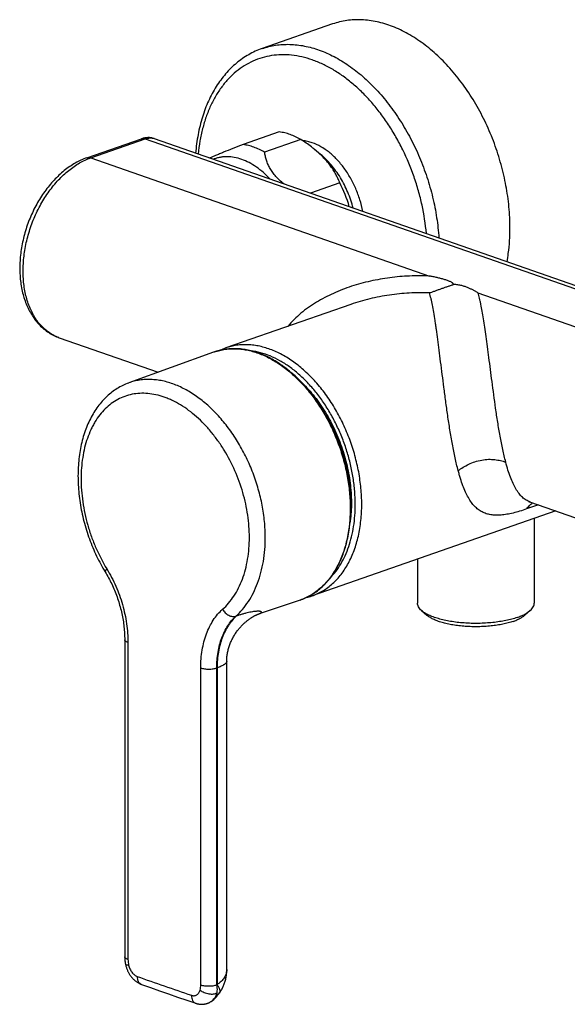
# Model space of a CAD drawing. Header units: millimetres. Extents: x 0 to 841, y 0 to 594.
# Tile 1 of 4: x 128 to 224, y 105 to 278. Entities that reach past the tile are written whole.
import ezdxf

# ---------------------------------------------------------------- set-up
doc = ezdxf.new("R2010")
doc.units = ezdxf.units.MM
doc.header["$LTSCALE"] = 46.255
doc.layers.get('0').update_dxf_attribs({"linetype": 'CONTINUOUS'})

msp = doc.modelspace()

# ---------------------------------------------------------------- linework, layer by layer
at = {"color": 7, "linetype": 'CONTINUOUS'}
for p, q in [((182.47, 276.8), (170.09, 272.49)), ((173.12, 257.88), (166.76, 255.66)), ((139.39, 253.36), (148.98, 256.7)), ((151.18, 256.71), (278.46, 212.35)), ((176.91, 256.56), (170.55, 254.34)), ((180.37, 253.96), (179.31, 254.83)), ((183.73, 248.97), (178.57, 247.17)), ((185.65, 227.67), (163.74, 220.03)), ((134.54, 221.83), (151.9, 215.77)), ((161.61, 219.29), (146.76, 213.92)), ((217.14, 193.03), (261.82, 177.46)), ((221.59, 191.48), (178.88, 176.59)), ((217.83, 190.17), (217.83, 175.34)), ((197.33, 183.03), (197.33, 175.34)), ((176.75, 175.86), (169.59, 173.45)), ((198.07, 174.01), (198.99, 173.2)), ((217.1, 174.01), (216.17, 173.2)), ((146.02, 168.9), (146.02, 113.36)), ((161.19, 105.52), (161.19, 105.52))]:
    msp.add_line(p, q, dxfattribs=at)
at = {"color": 9, "linetype": 'CONTINUOUS'}
for p, q in [((140.05, 253.34), (149.63, 256.68)), ((149.63, 256.68), (276.91, 212.32)), ((140.05, 253.34), (199.44, 232.64)), ((207.95, 229.68), (267.33, 208.98)), ((218.55, 192.54), (216.48, 191.82)), ((165.61, 173.07), (165.52, 173.04)), ((146.59, 168.41), (146.59, 112.88)), ((159.35, 108.43), (159.35, 163.96)), ((162.2, 163.98), (162.16, 163.97)), ((162.16, 108.43), (162.16, 163.97)), ((162.2, 163.98), (162.2, 108.49))]:
    msp.add_line(p, q, dxfattribs=at)
at = {"color": 7, "linetype": 'CONTINUOUS'}
for points in [[(146.76, 213.92), (146.68, 213.88), (146.42, 213.79), (146.17, 213.68), (145.92, 213.57), (145.67, 213.45), (145.43, 213.33), (145.18, 213.2), (144.94, 213.06), (144.71, 212.92), (144.47, 212.77), (144.24, 212.61), (144.01, 212.45), (143.78, 212.28), (143.56, 212.11), (143.34, 211.93), (143.12, 211.74), (142.91, 211.55), (142.7, 211.35), (142.49, 211.14), (142.29, 210.93), (142.09, 210.71), (141.89, 210.48), (141.7, 210.25), (141.51, 210.02), (141.33, 209.78), (141.15, 209.53), (140.97, 209.27), (140.8, 209.01), (140.63, 208.75), (140.47, 208.48), (140.31, 208.2), (140.15, 207.92), (140, 207.63), (139.86, 207.34), (139.72, 207.04), (139.58, 206.74), (139.45, 206.43), (139.32, 206.12), (139.2, 205.81), (139.08, 205.49), (138.97, 205.16), (138.87, 204.83), (138.76, 204.5), (138.67, 204.16), (138.58, 203.82), (138.49, 203.48), (138.41, 203.13), (138.33, 202.78), (138.26, 202.43), (138.2, 202.07), (138.14, 201.71), (138.08, 201.35), (138.03, 200.98), (137.99, 200.61), (137.95, 200.24), (137.92, 199.87), (137.89, 199.49), (137.86, 199.11), (137.85, 198.73), (137.83, 198.35), (137.83, 197.97), (137.82, 197.6)], [(137.82, 197.6), (137.83, 197.22), (137.83, 196.83), (137.85, 196.44), (137.86, 196.05), (137.89, 195.66), (137.92, 195.26), (137.95, 194.87), (137.99, 194.47), (138.03, 194.07), (138.08, 193.67), (138.14, 193.28), (138.2, 192.88), (138.26, 192.48), (138.33, 192.08), (138.41, 191.68), (138.49, 191.29), (138.57, 190.89), (138.66, 190.49), (138.75, 190.1), (138.85, 189.7), (138.96, 189.31), (139.07, 188.91), (139.18, 188.52), (139.3, 188.13), (139.42, 187.74), (139.55, 187.35), (139.69, 186.96), (139.82, 186.58), (139.97, 186.2), (140.11, 185.81), (140.26, 185.43), (140.42, 185.06), (140.58, 184.68), (140.74, 184.31), (140.91, 183.94), (141.09, 183.57), (141.26, 183.21), (141.45, 182.85), (141.63, 182.49), (141.82, 182.13), (142.01, 181.78), (142.21, 181.43), (142.42, 181.08), (142.76, 180.52)], [(216.83, 193.11), (216.84, 193.11), (216.86, 193.11), (216.88, 193.1), (216.91, 193.1), (216.94, 193.09), (216.98, 193.08), (217.03, 193.07), (217.08, 193.05), (217.14, 193.03)], [(216.83, 193.11), (216.83, 193.11), (216.83, 193.11)], [(142.76, 180.52), (142.91, 180.26), (143.05, 180), (143.19, 179.74), (143.33, 179.48), (143.47, 179.22), (143.61, 178.95), (143.74, 178.68), (143.86, 178.4), (143.99, 178.13), (144.11, 177.85), (144.23, 177.57), (144.34, 177.29), (144.45, 177.01), (144.56, 176.72), (144.67, 176.44), (144.77, 176.15), (144.86, 175.86), (144.96, 175.57), (145.05, 175.28), (145.13, 174.99), (145.22, 174.7), (145.29, 174.4), (145.37, 174.11), (145.44, 173.81), (145.5, 173.52), (145.57, 173.23), (145.63, 172.93), (145.68, 172.64), (145.73, 172.34), (145.78, 172.05), (145.82, 171.76), (145.86, 171.46), (145.89, 171.17), (145.92, 170.88), (145.95, 170.59), (145.97, 170.3), (145.99, 170.02), (146, 169.73), (146.01, 169.45), (146.02, 169.17), (146.02, 168.9)], [(163.9, 165.12), (163.9, 165.27), (163.91, 165.44), (163.92, 165.61), (163.93, 165.78), (163.95, 165.95), (163.97, 166.13), (163.99, 166.3), (164.02, 166.48), (164.05, 166.66), (164.09, 166.83), (164.13, 167.01), (164.17, 167.19), (164.22, 167.36), (164.27, 167.54), (164.33, 167.72), (164.38, 167.89), (164.45, 168.07), (164.51, 168.24), (164.58, 168.41), (164.66, 168.58), (164.73, 168.75), (164.81, 168.91), (164.89, 169.08), (164.98, 169.24), (165.07, 169.4), (165.16, 169.56), (165.25, 169.71), (165.34, 169.86), (165.44, 170.01), (165.54, 170.16), (165.64, 170.3), (165.74, 170.44), (165.84, 170.57), (165.94, 170.7), (166.05, 170.83), (166.15, 170.95), (166.25, 171.07), (166.36, 171.19), (166.46, 171.3), (166.56, 171.4), (166.66, 171.51), (166.77, 171.61), (166.87, 171.7), (166.96, 171.8), (167.06, 171.89), (167.16, 171.97), (167.25, 172.05), (167.35, 172.13), (167.44, 172.2), (167.52, 172.27), (167.61, 172.34), (167.7, 172.41), (167.78, 172.47), (167.86, 172.53), (167.94, 172.58), (168.02, 172.64), (168.1, 172.69), (168.17, 172.74), (168.25, 172.78), (168.32, 172.83), (168.39, 172.87), (168.46, 172.92), (168.53, 172.96), (168.6, 172.99), (168.66, 173.03), (168.73, 173.07), (168.79, 173.1), (168.85, 173.13), (168.9, 173.16), (168.96, 173.19), (169.01, 173.21), (169.06, 173.24), (169.11, 173.26), (169.16, 173.28), (169.21, 173.3), (169.26, 173.32), (169.3, 173.34), (169.35, 173.36), (169.39, 173.38), (169.43, 173.39), (169.46, 173.41), (169.5, 173.42), (169.53, 173.43), (169.56, 173.44), (169.59, 173.45)], [(162.67, 107.05), (162.75, 107.17), (162.83, 107.3), (162.92, 107.44), (163, 107.57), (163.08, 107.71), (163.15, 107.86), (163.22, 108), (163.29, 108.15), (163.36, 108.3), (163.42, 108.46), (163.48, 108.61), (163.53, 108.77), (163.59, 108.93), (163.63, 109.09), (163.68, 109.26), (163.72, 109.43), (163.75, 109.6), (163.79, 109.77), (163.82, 109.94), (163.84, 110.12), (163.86, 110.31), (163.88, 110.49), (163.89, 110.68), (163.9, 110.86), (163.9, 111.04), (163.9, 165.12)], [(146.02, 113.36), (146.02, 113.25), (146.03, 113.12), (146.03, 112.99), (146.04, 112.87), (146.05, 112.74), (146.06, 112.62), (146.08, 112.49), (146.1, 112.37), (146.12, 112.25), (146.14, 112.13), (146.16, 112.01), (146.19, 111.91)], [(146.19, 111.91), (146.21, 111.8), (146.24, 111.69), (146.28, 111.57), (146.31, 111.46), (146.35, 111.35), (146.39, 111.24), (146.43, 111.12), (146.48, 111.01), (146.53, 110.9), (146.58, 110.8), (146.63, 110.69), (146.69, 110.58), (146.74, 110.48), (146.8, 110.38), (146.87, 110.27), (146.93, 110.17), (147, 110.08), (147.07, 109.98), (147.14, 109.89), (147.21, 109.79), (147.29, 109.7), (147.36, 109.61), (147.44, 109.53), (147.52, 109.45), (147.6, 109.36), (147.69, 109.29), (147.77, 109.21), (147.86, 109.14), (147.95, 109.07), (148.04, 109), (148.13, 108.94), (148.22, 108.88), (148.31, 108.82), (148.41, 108.76), (148.5, 108.71), (148.6, 108.67), (148.69, 108.62), (148.78, 108.58), (148.88, 108.54), (148.96, 108.51)], [(148.96, 108.51), (150.53, 107.95), (152.12, 107.39), (153.7, 106.84), (155.29, 106.29), (156.88, 105.74), (158.46, 105.2)], [(158.46, 105.2), (158.54, 105.17), (158.64, 105.14), (158.74, 105.12), (158.84, 105.1), (158.94, 105.08), (159.03, 105.06), (159.13, 105.05), (159.23, 105.04), (159.33, 105.03), (159.42, 105.02), (159.52, 105.02), (159.62, 105.02), (159.71, 105.03), (159.81, 105.04), (159.9, 105.05), (160, 105.06), (160.09, 105.08), (160.18, 105.1), (160.27, 105.12), (160.36, 105.14), (160.45, 105.17), (160.54, 105.2), (160.63, 105.23), (160.72, 105.27), (160.8, 105.31), (160.89, 105.35), (160.97, 105.39), (161.05, 105.44), (161.13, 105.49), (161.19, 105.52)]]:
    msp.add_lwpolyline(points, dxfattribs=at)
for centre, radius, start, end in [((162.34, 238.01), 24.03, 16.3699, 27.11), ((167.22, 210.05), 10.57, 109.2184, 115.1283), ((175.39, 186.59), 10.59, 283.3143, 289.2118), ((154.95, 112.54), 9.46, 318.4583, 324.5998), ((158.82, 109.11), 4.3, 303.4296, 318.442)]:
    msp.add_arc(centre, radius, start, end, dxfattribs=at)
at = {"color": 9, "linetype": 'CONTINUOUS'}
for centre, radius, start, end in [((136.96, 228.77), 7.36, 250.0104, 250.7828), ((165.04, 209.79), 10.1, 108.9356, 109.8849), ((165.05, 209.78), 10.1, 108.106, 108.9356), ((165.05, 209.78), 10.11, 107.48, 108.106), ((165.05, 209.77), 10.11, 106.4846, 107.48), ((165.05, 209.77), 10.12, 106.1103, 106.4846), ((391.11, 791.49), 723.57, 250.38459, 251.18116), ((157.75, 111.66), 5.46, 323.8515, 324.5546)]:
    msp.add_arc(centre, radius, start, end, dxfattribs=at)
at = {"color": 7, "linetype": 'CONTINUOUS'}
for points, knots in [([(213.56, 241.08), (213.56, 242.3), (213.43, 244.78), (212.91, 248.5), (212.05, 252.21), (210.87, 255.87), (209.39, 259.41), (207.62, 262.76), (205.61, 265.89), (203.38, 268.73), (200.97, 271.24), (198.42, 273.38), (195.76, 275.11), (193.05, 276.41), (190.74, 277.12), (188.91, 277.44), (187.57, 277.56), (186.25, 277.55), (184.96, 277.43), (183.69, 277.19), (182.87, 276.94), (182.47, 276.8)], [0, 0, 0, 0, 0.068185, 0.138111, 0.209183, 0.280763, 0.352191, 0.422813, 0.492007, 0.55921, 0.623942, 0.685841, 0.744692, 0.800461, 0.853329, 0.878818, 0.903758, 0.92824, 0.952364, 0.976244, 1, 1, 1, 1]), ([(170.09, 272.49), (169.69, 272.35), (168.89, 272.03), (167.74, 271.44), (166.64, 270.75), (165.6, 269.95), (164.61, 269.06), (163.37, 267.73), (161.99, 265.84), (160.63, 263.29), (159.57, 260.46), (158.82, 257.4), (158.53, 255.27), (158.44, 254.18)], [0, 0, 0, 0, 0.055961, 0.112115, 0.168652, 0.225757, 0.283602, 0.342348, 0.463011, 0.588749, 0.720107, 0.857253, 1, 1, 1, 1]), ([(176.91, 256.56), (176.31, 256.91), (175.37, 257.34), (174.08, 257.73), (173.44, 257.84), (173.12, 257.88)], [0, 0, 0, 0, 0.516839, 0.762308, 1, 1, 1, 1]), ([(151.18, 256.71), (151, 256.78), (150.64, 256.87), (150.08, 256.91), (149.52, 256.85), (149.15, 256.76), (148.98, 256.7)], [0, 0, 0, 0, 0.249797, 0.499583, 0.749507, 1, 1, 1, 1]), ([(166.76, 255.66), (166.17, 255.43), (165.03, 254.99), (163.65, 254.45), (162.64, 254.04), (161.99, 253.77), (161.43, 253.53), (161.08, 253.39), (160.93, 253.32)], [0, 0, 0, 0, 0.301762, 0.582259, 0.70853, 0.821623, 0.919166, 1, 1, 1, 1]), ([(170.55, 254.34), (169.95, 254.69), (169.01, 255.13), (167.72, 255.51), (167.08, 255.62), (166.76, 255.66)], [0, 0, 0, 0, 0.516839, 0.762308, 1, 1, 1, 1]), ([(179.31, 254.83), (179.12, 254.99), (178.35, 255.6), (177.54, 256.16), (176.91, 256.56)], [0, 0, 0, 0, 0.247369, 1, 1, 1, 1]), ([(178.91, 255.98), (178.63, 256.07), (178.08, 256.23), (177.51, 256.33), (177.23, 256.36)], [0, 0, 0, 0, 0.508706, 1, 1, 1, 1]), ([(187.77, 243.96), (187.63, 244.65), (187.29, 246.01), (186.55, 247.98), (185.62, 249.85), (184.52, 251.55), (183.27, 253.06), (181.9, 254.33), (180.45, 255.32), (179.42, 255.8), (178.91, 255.98)], [0, 0, 0, 0, 0.135118, 0.270865, 0.405242, 0.536336, 0.662447, 0.782221, 0.894804, 1, 1, 1, 1]), ([(173.9, 248.79), (173.41, 249.18), (172.72, 249.81), (171.96, 250.75), (171.5, 251.46), (171.14, 252.19), (170.86, 252.91), (170.67, 253.63), (170.58, 254.11), (170.55, 254.34)], [0, 0, 0, 0, 0.283331, 0.41717, 0.54465, 0.665888, 0.781568, 0.892625, 1, 1, 1, 1]), ([(183.73, 248.97), (183.63, 249.22), (183.4, 249.74), (183.01, 250.51), (182.55, 251.27), (182.03, 252.03), (181.44, 252.77), (180.56, 253.73), (179.83, 254.41), (179.31, 254.83)], [0, 0, 0, 0, 0.112732, 0.228703, 0.348249, 0.471584, 0.598734, 0.7295, 1, 1, 1, 1]), ([(186.06, 244.55), (185.82, 245.49), (185.35, 246.87), (184.54, 248.62), (183.85, 249.87), (183.08, 251.04), (181.98, 252.46), (181.04, 253.4), (180.37, 253.96)], [0, 0, 0, 0, 0.260466, 0.390095, 0.518157, 0.643868, 0.766513, 1, 1, 1, 1]), ([(139.39, 253.36), (138.69, 253.11), (137.65, 252.63), (136.36, 251.82), (135.07, 250.86), (133.56, 249.44), (131.94, 247.46), (130.53, 245.23), (129.37, 242.81), (128.48, 240.25), (127.88, 237.63), (127.59, 235.01), (127.63, 232.45), (127.99, 230.01), (128.67, 227.76), (129.53, 226.06), (130.37, 224.86), (131.07, 224.05), (131.84, 223.33), (132.68, 222.72), (133.58, 222.2), (134.22, 221.94), (134.54, 221.83)], [0, 0, 0, 0, 0.05757, 0.087396, 0.117937, 0.181116, 0.246925, 0.314836, 0.384099, 0.45383, 0.523099, 0.59102, 0.656843, 0.720039, 0.780374, 0.83796, 0.865883, 0.893312, 0.920337, 0.94706, 0.97358, 1, 1, 1, 1]), ([(171.51, 249.63), (171.14, 250.03), (170.37, 250.78), (169.14, 251.75), (167.87, 252.53), (166.57, 253.09), (165.26, 253.44), (164.18, 253.55), (163.34, 253.52), (162.73, 253.44), (162.13, 253.3), (161.75, 253.17), (161.56, 253.1)], [0, 0, 0, 0, 0.146615, 0.28666, 0.419756, 0.545939, 0.665735, 0.780193, 0.835948, 0.890993, 0.945587, 1, 1, 1, 1]), ([(213.05, 235.15), (213.13, 235.62), (213.44, 237.59), (213.56, 239.58), (213.56, 241.08)], [0, 0, 0, 0, 0.243525, 1, 1, 1, 1]), ([(203.67, 231.15), (203.67, 231.18), (203.65, 231.23), (203.61, 231.29), (203.55, 231.36), (203.48, 231.42), (203.39, 231.48), (203.27, 231.56), (203.09, 231.66), (202.86, 231.76), (202.6, 231.86), (202.31, 231.96), (202.02, 232.04), (201.71, 232.12), (201.4, 232.21), (201.09, 232.29), (200.77, 232.36), (200.44, 232.44), (200.11, 232.51), (199.77, 232.57), (199.55, 232.62), (199.44, 232.64)], [0, 0, 0, 0, 0.01557, 0.032673, 0.051635, 0.072436, 0.094898, 0.118825, 0.170527, 0.227035, 0.288148, 0.353177, 0.420823, 0.489863, 0.559823, 0.630791, 0.702929, 0.776199, 0.850375, 0.924976, 1, 1, 1, 1]), ([(199.44, 229.68), (199.62, 229.74), (199.97, 229.86), (200.5, 230.06), (201.03, 230.25), (201.56, 230.44), (202.09, 230.63), (202.62, 230.82), (203.15, 230.99), (203.5, 231.1), (203.67, 231.15)], [0, 0, 0, 0, 0.125292, 0.250961, 0.376726, 0.502271, 0.627705, 0.753169, 0.87701, 1, 1, 1, 1]), ([(207.95, 229.68), (207.88, 229.72), (207.75, 229.79), (207.55, 229.91), (207.35, 230.03), (207.06, 230.18), (206.77, 230.33), (206.46, 230.47), (206.21, 230.58), (205.96, 230.68), (205.69, 230.78), (205.4, 230.87), (205.1, 230.96), (204.77, 231.03), (204.42, 231.09), (204.05, 231.14), (203.8, 231.15), (203.67, 231.15)], [0, 0, 0, 0, 0.049617, 0.099977, 0.15102, 0.203284, 0.3122, 0.36876, 0.426653, 0.486332, 0.54874, 0.614717, 0.684519, 0.757997, 0.835128, 0.916011, 1, 1, 1, 1]), ([(185.64, 192.02), (185.64, 192.95), (185.55, 194.86), (185.14, 197.71), (184.48, 200.56), (183.57, 203.37), (182.43, 206.08), (181.07, 208.65), (179.52, 211.04), (177.8, 213.21), (175.94, 215.13), (173.97, 216.77), (171.92, 218.09), (169.82, 219.07), (168.03, 219.6), (166.61, 219.84), (165.57, 219.92), (164.55, 219.9), (163.54, 219.8), (162.56, 219.59), (161.92, 219.4), (161.61, 219.29)], [0, 0, 0, 0, 0.068059, 0.137826, 0.208715, 0.280094, 0.35131, 0.421717, 0.490702, 0.557713, 0.622287, 0.684084, 0.742912, 0.798766, 0.85185, 0.877503, 0.902643, 0.92736, 0.951752, 0.975928, 1, 1, 1, 1]), ([(176.84, 214.19), (177.62, 213.45), (179.12, 211.83), (181.07, 209.08), (182.74, 206.03), (184.09, 202.78), (185.06, 199.39), (185.65, 195.97), (185.83, 192.6), (185.66, 190.39), (185.51, 189.33)], [0, 0, 0, 0, 0.118567, 0.242503, 0.370249, 0.499969, 0.629693, 0.757451, 0.881408, 1, 1, 1, 1]), ([(176.75, 175.86), (177.08, 175.97), (177.74, 176.23), (178.69, 176.72), (179.59, 177.31), (180.44, 177.99), (181.24, 178.77), (182.24, 179.94), (183.33, 181.62), (184.36, 183.9), (185.1, 186.43), (185.54, 189.16), (185.64, 191.05), (185.64, 192.02)], [0, 0, 0, 0, 0.053794, 0.10785, 0.162454, 0.217874, 0.274354, 0.332108, 0.452006, 0.578646, 0.71239, 0.853056, 1, 1, 1, 1]), ([(198.07, 174.01), (197.95, 174.11), (197.75, 174.31), (197.51, 174.65), (197.39, 174.94), (197.34, 175.17), (197.33, 175.28), (197.33, 175.34)], [0, 0, 0, 0, 0.289736, 0.547314, 0.780223, 0.890993, 1, 1, 1, 1]), ([(217.1, 174.01), (217.21, 174.11), (217.41, 174.31), (217.65, 174.65), (217.77, 174.94), (217.82, 175.17), (217.83, 175.28), (217.83, 175.34)], [0, 0, 0, 0, 0.289736, 0.547314, 0.780223, 0.890993, 1, 1, 1, 1]), ([(214.83, 172.81), (214.52, 172.7), (213.86, 172.5), (212.82, 172.26), (211.7, 172.06), (210.52, 171.91), (209.29, 171.81), (208.04, 171.76), (206.78, 171.77), (205.53, 171.83), (204.32, 171.94), (203.15, 172.11), (202.05, 172.32), (201.03, 172.58), (200.12, 172.88), (199.31, 173.21), (198.63, 173.58), (198.24, 173.86), (198.07, 174.01)], [0, 0, 0, 0, 0.057365, 0.11943, 0.185475, 0.254679, 0.326149, 0.398944, 0.472094, 0.54462, 0.615558, 0.683978, 0.749005, 0.809843, 0.865802, 0.916338, 0.961097, 1, 1, 1, 1]), ([(214.12, 172.12), (213.84, 172.02), (213.25, 171.84), (212.31, 171.62), (211.3, 171.44), (210.23, 171.31), (209.12, 171.22), (207.99, 171.17), (206.86, 171.18), (205.73, 171.24), (204.63, 171.34), (203.58, 171.49), (202.59, 171.68), (201.67, 171.91), (200.84, 172.18), (200.12, 172.48), (199.5, 172.82), (199.15, 173.07), (198.99, 173.2)], [0, 0, 0, 0, 0.057365, 0.11943, 0.185475, 0.254679, 0.326149, 0.398944, 0.472094, 0.54462, 0.615558, 0.683978, 0.749005, 0.809843, 0.865802, 0.916338, 0.961097, 1, 1, 1, 1]), ([(214.12, 172.12), (214.33, 172.2), (214.73, 172.35), (215.29, 172.61), (215.76, 172.89), (216.04, 173.1), (216.17, 173.2)], [0, 0, 0, 0, 0.288762, 0.552126, 0.789193, 1, 1, 1, 1]), ([(214.83, 172.81), (215.06, 172.9), (215.51, 173.06), (216.12, 173.35), (216.65, 173.66), (216.96, 173.89), (217.1, 174.01)], [0, 0, 0, 0, 0.288762, 0.552126, 0.789193, 1, 1, 1, 1])]:
    msp.add_open_spline(points, degree=3, knots=knots, dxfattribs=at)
at = {"color": 9, "linetype": 'CONTINUOUS'}
for points, knots in [([(170.09, 272.49), (170.48, 272.62), (171.26, 272.86), (172.47, 273.1), (173.71, 273.23), (174.96, 273.25), (176.24, 273.16), (177.98, 272.89), (180.19, 272.27), (182.79, 271.12), (185.35, 269.56), (187.82, 267.62), (190.18, 265.33), (192.38, 262.72), (194.39, 259.84), (196.19, 256.73), (197.75, 253.43), (199.04, 249.98), (200.05, 246.46), (200.75, 242.89), (201.02, 240.5), (201.1, 239.32)], [0, 0, 0, 0, 0.023848, 0.04781, 0.071997, 0.096513, 0.121453, 0.146903, 0.199566, 0.254963, 0.313301, 0.374593, 0.438685, 0.505285, 0.57399, 0.64431, 0.715697, 0.78756, 0.859295, 0.9303, 1, 1, 1, 1]), ([(198.91, 240.08), (198.76, 241.75), (198.37, 244.27), (197.54, 247.57), (196.51, 250.84), (195.19, 254), (193.6, 257.01), (192.29, 259.15), (190.87, 261.16), (189.36, 263.03), (187.76, 264.75), (186.09, 266.29), (184.35, 267.65), (182.58, 268.82), (181.05, 269.63), (179.83, 270.16), (178.62, 270.62), (177.11, 271.06), (175.3, 271.37), (173.51, 271.45), (171.77, 271.3), (170.08, 270.92), (168.47, 270.32), (166.95, 269.5), (165.52, 268.47), (164.21, 267.24), (163.01, 265.81), (161.95, 264.21), (161.03, 262.44), (160.26, 260.52), (159.64, 258.46), (159.18, 256.28), (158.98, 254.78), (158.91, 254.02)], [0, 0, 0, 0, 0.073536, 0.110914, 0.148464, 0.223356, 0.260392, 0.296924, 0.332802, 0.367886, 0.402055, 0.435209, 0.467275, 0.498206, 0.527993, 0.542469, 0.556672, 0.584294, 0.610983, 0.636896, 0.662234, 0.687228, 0.712131, 0.737203, 0.762692, 0.788822, 0.815779, 0.84371, 0.872713, 0.902847, 0.934126, 0.966528, 1, 1, 1, 1]), ([(148.98, 256.7), (149.03, 256.71), (149.13, 256.74), (149.3, 256.75), (149.47, 256.73), (149.58, 256.7), (149.63, 256.68)], [0, 0, 0, 0, 0.239751, 0.483873, 0.736261, 1, 1, 1, 1]), ([(149.63, 256.68), (149.76, 256.73), (150.03, 256.8), (150.43, 256.84), (150.81, 256.82), (151.06, 256.76), (151.18, 256.71)], [0, 0, 0, 0, 0.263738, 0.516127, 0.760249, 1, 1, 1, 1]), ([(134.45, 221.86), (134.16, 221.96), (133.59, 222.21), (132.79, 222.69), (132.04, 223.27), (131.34, 223.94), (130.7, 224.72), (130.13, 225.58), (129.63, 226.52), (129.04, 227.9), (128.51, 229.79), (128.19, 232.24), (128.2, 234.83), (128.52, 237.5), (129.15, 240.17), (130.08, 242.77), (131.28, 245.23), (132.71, 247.49), (134.34, 249.48), (135.85, 250.9), (137.12, 251.85), (138.38, 252.64), (139.38, 253.11), (140.05, 253.34)], [0, 0, 0, 0, 0.023924, 0.048077, 0.072652, 0.097823, 0.123735, 0.150502, 0.178206, 0.206896, 0.267234, 0.3314, 0.398871, 0.468858, 0.540394, 0.61241, 0.683805, 0.753519, 0.820603, 0.884299, 0.914734, 0.944169, 1, 1, 1, 1]), ([(139.39, 253.36), (139.44, 253.37), (139.55, 253.4), (139.71, 253.41), (139.88, 253.39), (140, 253.36), (140.05, 253.34)], [0, 0, 0, 0, 0.239751, 0.483873, 0.736261, 1, 1, 1, 1]), ([(199.44, 232.64), (198.86, 232.66), (197.7, 232.69), (195.38, 232.64), (192.5, 232.39), (189.09, 231.79), (185.77, 230.89), (182.59, 229.67), (180.09, 228.36), (178.22, 227.14), (176.49, 225.8), (175.31, 224.65), (174.62, 223.82)], [0, 0, 0, 0, 0.064035, 0.128036, 0.255755, 0.382941, 0.509352, 0.634694, 0.758587, 0.819876, 0.880614, 1, 1, 1, 1]), ([(199.44, 229.68), (198.85, 229.7), (197.68, 229.72), (195.33, 229.65), (192.42, 229.36), (188.98, 228.7), (186.74, 228.05), (185.65, 227.67)], [0, 0, 0, 0, 0.125851, 0.251573, 0.502349, 0.75198, 1, 1, 1, 1]), ([(204.48, 198.54), (204.28, 199.27), (203.92, 200.81), (203.45, 203.19), (203.03, 205.68), (202.64, 208.2), (202.3, 210.69), (201.89, 213.82), (201.51, 216.8), (201.16, 219.6), (200.91, 221.48), (200.71, 222.96), (200.55, 224.06), (200.4, 225.07), (200.21, 226.24), (200.01, 227.34), (199.85, 228.15), (199.72, 228.69), (199.59, 229.2), (199.49, 229.52), (199.44, 229.68)], [0, 0, 0, 0, 0.072254, 0.149933, 0.230695, 0.312134, 0.39223, 0.469531, 0.612448, 0.677263, 0.737435, 0.792923, 0.818907, 0.843719, 0.889826, 0.931244, 0.950193, 0.967967, 0.984567, 1, 1, 1, 1]), ([(212.82, 200.03), (212.63, 200.76), (212.37, 201.88), (212.05, 203.41), (211.75, 205.01), (211.41, 207.03), (210.93, 210.22), (210.43, 214), (209.97, 217.6), (209.63, 220.22), (209.39, 221.99), (209.16, 223.61), (208.94, 225.09), (208.71, 226.44), (208.52, 227.47), (208.35, 228.22), (208.22, 228.74), (208.09, 229.22), (207.99, 229.53), (207.94, 229.68)], [0, 0, 0, 0, 0.075231, 0.114848, 0.155365, 0.237753, 0.319949, 0.476909, 0.618076, 0.681854, 0.740981, 0.795461, 0.845326, 0.890622, 0.931407, 0.950137, 0.967784, 0.984384, 1, 1, 1, 1]), ([(162.24, 219.49), (162.55, 219.58), (163.18, 219.73), (164.14, 219.87), (165.13, 219.91), (166.13, 219.87), (167.15, 219.74), (168.53, 219.44), (170.27, 218.84), (172.3, 217.8), (174.29, 216.43), (176.2, 214.77), (178, 212.84), (179.66, 210.67), (181.15, 208.3), (182.46, 205.76), (183.56, 203.08), (184.44, 200.33), (185.07, 197.53), (185.46, 194.73), (185.55, 192.86), (185.55, 191.94)], [0, 0, 0, 0, 0.023707, 0.0476, 0.071792, 0.096384, 0.121471, 0.14713, 0.200377, 0.256519, 0.315685, 0.377808, 0.442657, 0.509862, 0.578953, 0.649379, 0.720538, 0.791801, 0.862534, 0.932123, 1, 1, 1, 1]), ([(187.57, 192.64), (187.57, 193.58), (187.48, 195.48), (187.07, 198.33), (186.42, 201.18), (185.51, 203.98), (184.37, 206.69), (183.02, 209.27), (181.48, 211.66), (179.77, 213.84), (177.92, 215.76), (175.96, 217.4), (173.93, 218.73), (171.84, 219.73), (170.07, 220.27), (168.67, 220.52), (167.65, 220.61), (166.64, 220.61), (165.64, 220.51), (164.67, 220.32), (164.04, 220.14), (163.74, 220.03)], [0, 0, 0, 0, 0.068185, 0.138111, 0.209183, 0.280763, 0.352191, 0.422813, 0.492007, 0.55921, 0.623942, 0.685841, 0.744692, 0.800461, 0.853329, 0.878818, 0.903758, 0.92824, 0.952364, 0.976244, 1, 1, 1, 1]), ([(186.44, 192.64), (186.44, 193.41), (186.37, 194.95), (186.1, 197.27), (185.64, 199.61), (185.01, 201.92), (184.21, 204.19), (183.25, 206.39), (182.15, 208.5), (180.91, 210.48), (179.55, 212.31), (178.09, 213.98), (176.54, 215.47), (174.93, 216.75), (173.26, 217.82), (171.56, 218.65), (169.85, 219.24), (168.7, 219.47), (168.12, 219.54)], [0, 0, 0, 0, 0.065356, 0.132197, 0.200124, 0.268707, 0.337498, 0.406043, 0.473893, 0.540621, 0.605831, 0.669174, 0.73036, 0.789174, 0.845496, 0.89931, 0.950729, 1, 1, 1, 1]), ([(170.66, 186.84), (170.66, 187.77), (170.57, 189.66), (170.16, 192.5), (169.48, 195.33), (168.56, 198.11), (167.4, 200.8), (166.02, 203.35), (164.46, 205.72), (162.73, 207.88), (160.87, 209.78), (158.9, 211.39), (156.86, 212.7), (154.78, 213.68), (153.02, 214.2), (151.63, 214.44), (150.61, 214.52), (149.61, 214.51), (148.64, 214.41), (147.68, 214.21), (147.06, 214.03), (146.76, 213.92)], [0, 0, 0, 0, 0.06823, 0.138183, 0.209289, 0.280926, 0.352448, 0.423205, 0.492571, 0.559966, 0.62489, 0.686951, 0.7459, 0.801671, 0.854419, 0.879798, 0.904595, 0.928903, 0.952826, 0.976483, 1, 1, 1, 1]), ([(167.88, 186.83), (167.88, 188.14), (167.73, 190.12), (167.25, 192.73), (166.58, 195.36), (165.42, 198.55), (163.86, 201.55), (162.39, 203.77), (161.21, 205.3), (159.96, 206.71), (158.64, 207.98), (157.26, 209.1), (155.85, 210.05), (154.64, 210.71), (153.67, 211.15), (152.71, 211.51), (151.52, 211.85), (150.09, 212.08), (148.68, 212.11), (147.32, 211.94), (146.02, 211.59), (144.78, 211.04), (143.63, 210.3), (142.57, 209.39), (141.61, 208.31), (140.92, 207.29), (140.42, 206.41), (139.95, 205.45), (139.44, 204.18), (138.96, 202.55), (138.62, 200.81), (138.42, 198.99), (138.37, 197.75), (138.37, 197.12)], [0, 0, 0, 0, 0.071463, 0.108154, 0.145234, 0.219752, 0.293494, 0.329616, 0.364988, 0.399451, 0.432871, 0.465139, 0.496181, 0.525963, 0.540389, 0.55451, 0.581867, 0.608171, 0.633607, 0.658418, 0.68289, 0.707338, 0.73208, 0.757412, 0.783591, 0.810817, 0.824874, 0.839241, 0.86892, 0.899887, 0.932111, 0.96552, 1, 1, 1, 1]), ([(179.59, 210.85), (180.04, 210.25), (180.9, 208.99), (182.04, 207), (183.05, 204.9), (183.9, 202.71), (184.59, 200.47), (185.11, 198.2), (185.46, 195.93), (185.57, 194.41), (185.59, 193.66)], [0, 0, 0, 0, 0.122056, 0.246605, 0.372857, 0.499976, 0.627098, 0.75336, 0.877923, 1, 1, 1, 1]), ([(204.48, 198.54), (204.76, 198.74), (205.36, 199.15), (206.35, 199.68), (207.43, 200.13), (208.59, 200.42), (209.76, 200.55), (210.88, 200.5), (211.89, 200.32), (212.52, 200.13), (212.82, 200.03)], [0, 0, 0, 0, 0.11923, 0.245554, 0.379042, 0.516589, 0.651317, 0.777237, 0.892974, 1, 1, 1, 1]), ([(216.48, 191.82), (216.07, 191.68), (215.28, 191.42), (214.13, 191.11), (213.04, 190.88), (212.02, 190.75), (211.08, 190.71), (210.21, 190.79), (209.4, 190.97), (208.65, 191.28), (207.97, 191.72), (207.34, 192.29), (206.76, 192.99), (206.23, 193.83), (205.74, 194.81), (205.28, 195.93), (204.94, 196.95), (204.67, 197.84), (204.54, 198.3), (204.48, 198.54)], [0, 0, 0, 0, 0.07754, 0.149719, 0.216434, 0.277806, 0.334239, 0.386488, 0.435711, 0.483441, 0.531469, 0.581645, 0.635671, 0.694956, 0.760552, 0.833143, 0.913009, 0.955641, 1, 1, 1, 1]), ([(217.14, 193.03), (217.01, 193.08), (216.76, 193.18), (216.4, 193.37), (216.06, 193.6), (215.62, 193.97), (215.11, 194.53), (214.56, 195.34), (214.07, 196.31), (213.61, 197.42), (213.19, 198.67), (212.94, 199.56), (212.82, 200.03)], [0, 0, 0, 0, 0.047557, 0.094921, 0.142754, 0.191684, 0.294952, 0.408546, 0.535004, 0.675701, 0.830924, 1, 1, 1, 1]), ([(138.37, 197.12), (138.37, 196.45), (138.42, 195.1), (138.65, 193.06), (139.01, 191.01), (139.52, 188.97), (140.17, 186.96), (141.2, 184.36), (142.16, 182.49), (142.88, 181.31)], [0, 0, 0, 0, 0.120728, 0.244117, 0.369487, 0.496112, 0.623238, 0.75011, 1, 1, 1, 1]), ([(185.55, 191.94), (185.55, 190.98), (185.46, 189.09), (185.01, 186.36), (184.27, 183.84), (183.25, 181.57), (182.17, 179.89), (181.18, 178.74), (180.39, 177.97), (179.55, 177.29), (178.66, 176.71), (177.73, 176.22), (177.08, 175.97), (176.75, 175.86)], [0, 0, 0, 0, 0.147844, 0.289219, 0.423432, 0.550252, 0.670005, 0.727562, 0.783768, 0.838845, 0.893048, 0.946664, 1, 1, 1, 1]), ([(178.88, 176.59), (179.2, 176.71), (179.85, 176.97), (180.77, 177.46), (181.65, 178.05), (182.48, 178.73), (183.26, 179.5), (184.23, 180.66), (185.3, 182.33), (186.31, 184.59), (187.04, 187.1), (187.48, 189.81), (187.57, 191.69), (187.57, 192.64)], [0, 0, 0, 0, 0.053295, 0.106901, 0.161118, 0.216226, 0.272475, 0.330079, 0.44992, 0.576788, 0.71099, 0.85229, 1, 1, 1, 1]), ([(182.01, 179.7), (182.37, 180.07), (183.05, 180.85), (183.93, 182.18), (184.69, 183.64), (185.32, 185.24), (185.82, 186.96), (186.18, 188.78), (186.39, 190.69), (186.44, 191.99), (186.44, 192.64)], [0, 0, 0, 0, 0.108933, 0.222013, 0.339711, 0.462286, 0.589798, 0.722127, 0.858997, 1, 1, 1, 1]), ([(216.48, 191.82), (216.63, 192.03), (216.96, 192.41), (217.33, 192.75), (217.52, 192.9)], [0, 0, 0, 0, 0.517787, 1, 1, 1, 1]), ([(163.17, 174.24), (163.55, 174.57), (164.26, 175.31), (165.2, 176.57), (166.01, 177.98), (166.69, 179.54), (167.22, 181.22), (167.6, 183.01), (167.83, 184.9), (167.88, 186.18), (167.88, 186.83)], [0, 0, 0, 0, 0.108962, 0.22191, 0.339415, 0.461821, 0.589248, 0.721617, 0.858671, 1, 1, 1, 1]), ([(165.52, 173.04), (165.93, 173.4), (166.71, 174.21), (167.74, 175.59), (168.62, 177.14), (169.36, 178.85), (169.94, 180.69), (170.36, 182.66), (170.61, 184.72), (170.66, 186.13), (170.66, 186.84)], [0, 0, 0, 0, 0.108909, 0.221825, 0.339321, 0.461733, 0.589177, 0.721569, 0.858647, 1, 1, 1, 1]), ([(142.88, 181.31), (142.83, 181.25), (142.76, 181.17), (142.68, 181.06), (142.63, 180.98), (142.61, 180.91), (142.59, 180.85), (142.59, 180.8), (142.61, 180.77), (142.61, 180.75)], [0, 0, 0, 0, 0.358653, 0.509504, 0.64081, 0.753003, 0.847615, 0.927971, 1, 1, 1, 1]), ([(142.88, 181.31), (143.47, 180.35), (144.26, 178.82), (145.11, 176.7), (145.64, 175.06), (146.06, 173.4), (146.46, 171.19), (146.59, 169.52), (146.59, 168.41)], [0, 0, 0, 0, 0.25001, 0.376933, 0.504083, 0.630704, 0.756055, 1, 1, 1, 1]), ([(159.35, 163.96), (159.35, 164.5), (159.39, 165.54), (159.58, 167.08), (159.89, 168.54), (160.32, 169.92), (160.86, 171.19), (161.52, 172.34), (162.28, 173.37), (162.87, 173.97), (163.17, 174.24)], [0, 0, 0, 0, 0.141534, 0.27871, 0.411106, 0.538471, 0.660749, 0.77811, 0.890971, 1, 1, 1, 1]), ([(162.16, 163.97), (162.16, 164.89), (162.26, 166.26), (162.63, 168.01), (163.01, 169.22), (163.49, 170.34), (164.06, 171.36), (164.74, 172.26), (165.25, 172.79), (165.52, 173.04)], [0, 0, 0, 0, 0.278428, 0.410819, 0.538196, 0.660507, 0.777923, 0.890864, 1, 1, 1, 1]), ([(165.61, 173.07), (165.34, 172.82), (164.83, 172.29), (164.16, 171.39), (163.58, 170.37), (163.09, 169.25), (162.71, 168.03), (162.42, 166.74), (162.25, 165.38), (162.21, 164.45), (162.2, 163.98)], [0, 0, 0, 0, 0.108487, 0.221107, 0.338445, 0.46084, 0.588393, 0.720993, 0.858346, 1, 1, 1, 1]), ([(163.17, 174.24), (163.3, 174.02), (163.54, 173.71), (163.93, 173.39), (164.25, 173.19), (164.58, 173.05), (164.91, 172.98), (165.22, 172.97), (165.43, 173.01), (165.52, 173.04)], [0, 0, 0, 0, 0.272078, 0.407619, 0.539394, 0.665404, 0.784289, 0.895591, 1, 1, 1, 1]), ([(169.6, 173.46), (169.64, 173.47), (169.7, 173.49), (169.79, 173.53), (169.86, 173.57), (169.92, 173.61), (169.96, 173.65), (169.98, 173.68), (169.99, 173.71), (169.99, 173.73), (169.99, 173.74), (169.98, 173.76), (169.98, 173.77), (169.97, 173.78), (169.96, 173.79), (169.95, 173.8), (169.93, 173.81), (169.91, 173.82), (169.88, 173.84), (169.85, 173.85), (169.82, 173.86), (169.78, 173.87), (169.73, 173.88), (169.68, 173.88), (169.63, 173.89), (169.57, 173.89), (169.51, 173.9), (169.44, 173.9), (169.38, 173.9), (169.28, 173.89), (169.15, 173.89), (168.92, 173.87), (168.6, 173.83), (168.18, 173.76), (167.73, 173.67), (167.24, 173.55), (166.72, 173.41), (166.18, 173.25), (165.8, 173.13), (165.61, 173.07)], [0, 0, 0, 0, 0.022086, 0.041292, 0.057666, 0.071232, 0.08223, 0.090977, 0.094727, 0.09828, 0.101831, 0.105477, 0.107388, 0.10943, 0.11161, 0.113885, 0.118654, 0.123858, 0.129992, 0.136927, 0.144222, 0.152342, 0.161511, 0.171567, 0.182335, 0.193657, 0.205599, 0.218387, 0.232068, 0.246458, 0.277024, 0.310243, 0.384346, 0.467584, 0.559371, 0.658992, 0.765911, 0.879676, 1, 1, 1, 1]), ([(146.59, 168.41), (146.51, 168.44), (146.39, 168.49), (146.25, 168.57), (146.17, 168.63), (146.11, 168.7), (146.06, 168.76), (146.03, 168.83), (146.02, 168.88), (146.02, 168.9)], [0, 0, 0, 0, 0.33372, 0.477935, 0.606841, 0.721156, 0.822562, 0.914032, 1, 1, 1, 1]), ([(159.35, 163.96), (159.45, 163.93), (159.67, 163.87), (160.01, 163.81), (160.38, 163.77), (160.76, 163.76), (161.14, 163.77), (161.51, 163.81), (161.85, 163.88), (162.07, 163.94), (162.16, 163.97)], [0, 0, 0, 0, 0.110494, 0.233427, 0.365015, 0.500981, 0.636816, 0.768016, 0.890326, 1, 1, 1, 1]), ([(163.9, 165.12), (163.9, 165.1), (163.9, 165.05), (163.87, 164.99), (163.84, 164.92), (163.79, 164.85), (163.73, 164.78), (163.65, 164.7), (163.56, 164.62), (163.46, 164.55), (163.34, 164.48), (163.17, 164.38), (162.91, 164.25), (162.58, 164.11), (162.33, 164.02), (162.2, 163.98)], [0, 0, 0, 0, 0.028195, 0.059179, 0.094241, 0.134383, 0.180437, 0.231886, 0.287048, 0.346555, 0.41078, 0.480078, 0.63439, 0.808811, 1, 1, 1, 1]), ([(146.59, 112.88), (146.51, 112.91), (146.39, 112.95), (146.25, 113.04), (146.17, 113.1), (146.11, 113.16), (146.06, 113.23), (146.03, 113.29), (146.02, 113.34), (146.02, 113.36)], [0, 0, 0, 0, 0.33372, 0.477935, 0.606841, 0.721156, 0.822562, 0.914032, 1, 1, 1, 1]), ([(146.59, 112.88), (146.59, 112.71), (146.61, 112.37), (146.67, 112.04), (146.71, 111.87)], [0, 0, 0, 0, 0.492573, 1, 1, 1, 1]), ([(146.71, 111.87), (146.67, 111.87), (146.6, 111.86), (146.5, 111.86), (146.41, 111.85), (146.34, 111.86), (146.28, 111.86), (146.24, 111.87), (146.21, 111.88), (146.2, 111.89), (146.19, 111.9), (146.19, 111.9), (146.19, 111.91)], [0, 0, 0, 0, 0.213269, 0.402568, 0.566572, 0.70426, 0.815054, 0.899103, 0.931612, 0.958415, 0.980579, 1, 1, 1, 1]), ([(146.71, 111.87), (146.76, 111.65), (146.87, 111.31), (147.09, 110.91), (147.28, 110.63), (147.49, 110.38), (147.78, 110.12), (148.03, 109.97), (148.21, 109.91)], [0, 0, 0, 0, 0.272646, 0.407186, 0.538069, 0.663788, 0.783175, 1, 1, 1, 1]), ([(163.9, 111.1), (163.9, 110.97), (163.88, 110.73), (163.8, 110.36), (163.66, 110.01), (163.47, 109.67), (163.23, 109.34), (162.93, 109.03), (162.59, 108.74), (162.34, 108.57), (162.2, 108.49)], [0, 0, 0, 0, 0.113383, 0.227304, 0.343304, 0.462937, 0.587552, 0.718086, 0.855499, 1, 1, 1, 1]), ([(148.21, 109.91), (148.21, 109.74), (148.23, 109.51), (148.31, 109.21), (148.4, 109.01), (148.51, 108.84), (148.64, 108.7), (148.79, 108.58), (148.9, 108.53), (148.96, 108.51)], [0, 0, 0, 0, 0.287927, 0.421996, 0.548889, 0.668922, 0.783012, 0.892687, 1, 1, 1, 1]), ([(157.7, 106.6), (157.79, 106.57), (157.95, 106.53), (158.2, 106.52), (158.43, 106.56), (158.65, 106.66), (158.84, 106.81), (159.01, 107.01), (159.14, 107.24), (159.21, 107.42), (159.23, 107.51)], [0, 0, 0, 0, 0.127021, 0.247703, 0.364675, 0.481182, 0.600557, 0.725652, 0.858466, 1, 1, 1, 1]), ([(159.23, 107.51), (159.28, 107.65), (159.34, 107.96), (159.35, 108.27), (159.35, 108.43)], [0, 0, 0, 0, 0.486252, 1, 1, 1, 1]), ([(159.23, 107.51), (159.34, 107.43), (159.56, 107.27), (159.94, 107.09), (160.35, 106.95), (160.77, 106.86), (161.18, 106.82), (161.57, 106.83), (161.92, 106.9), (162.12, 106.99), (162.21, 107.04)], [0, 0, 0, 0, 0.124692, 0.257965, 0.395652, 0.53317, 0.665952, 0.789878, 0.901767, 1, 1, 1, 1]), ([(159.35, 108.43), (159.45, 108.39), (159.67, 108.34), (160.01, 108.27), (160.38, 108.24), (160.76, 108.23), (161.14, 108.24), (161.51, 108.28), (161.85, 108.34), (162.07, 108.4), (162.16, 108.43)], [0, 0, 0, 0, 0.110494, 0.233427, 0.365015, 0.500981, 0.636816, 0.768016, 0.890326, 1, 1, 1, 1]), ([(161.19, 105.52), (161.31, 105.6), (161.53, 105.79), (161.82, 106.15), (162.05, 106.57), (162.17, 106.88), (162.21, 107.04)], [0, 0, 0, 0, 0.23051, 0.472141, 0.728114, 1, 1, 1, 1]), ([(162.03, 106.26), (162.08, 106.31), (162.15, 106.41), (162.21, 106.6), (162.23, 106.81), (162.22, 106.96), (162.21, 107.04)], [0, 0, 0, 0, 0.220988, 0.454908, 0.712234, 1, 1, 1, 1]), ([(162.21, 107.04), (162.23, 107.15), (162.26, 107.43), (162.26, 107.9), (162.2, 108.26), (162.16, 108.43)], [0, 0, 0, 0, 0.236502, 0.608422, 1, 1, 1, 1]), ([(162.67, 107.05), (162.69, 107.09), (162.73, 107.17), (162.75, 107.31), (162.74, 107.47), (162.69, 107.64), (162.62, 107.83), (162.51, 108.04), (162.37, 108.26), (162.26, 108.41), (162.2, 108.49)], [0, 0, 0, 0, 0.079188, 0.16519, 0.2632, 0.37642, 0.506481, 0.653949, 0.818673, 1, 1, 1, 1]), ([(157.7, 106.6), (157.71, 106.43), (157.74, 106.12), (157.86, 105.76), (158.01, 105.52), (158.14, 105.38), (158.29, 105.27), (158.41, 105.22), (158.46, 105.2)], [0, 0, 0, 0, 0.289866, 0.551036, 0.670956, 0.784597, 0.893555, 1, 1, 1, 1])]:
    msp.add_open_spline(points, degree=3, knots=knots, dxfattribs=at)

doc.saveas('drawing.dxf')
